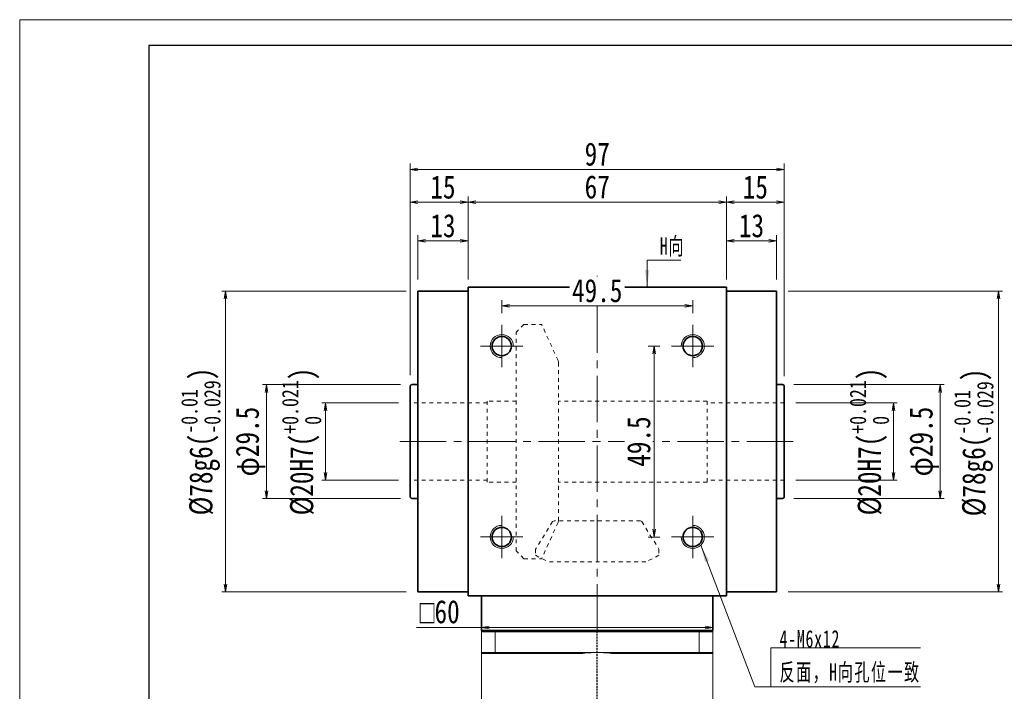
# Model space of a CAD drawing. Header units: millimetres. Extents: x -2 to 575, y 6 to 404.
# Tile 3 of 4: x 0 to 255, y 230 to 404. Entities that reach past the tile are written whole.
import ezdxf

# ---------------------------------------------------------------- set-up
doc = ezdxf.new("R2010")
doc.units = ezdxf.units.MM
for name, pattern in [('DASHED', [0.75, 0.5, -0.25]), ('点画线', [18, 12, -2, 2, -2]), ('虚线', [2, 1, -1])]:
    doc.linetypes.add(name, pattern=pattern)
for name, color, linetype, lineweight in [('EB0_1', 7, 'Continuous', 35), ('中心线层', 1, '点画线', 18), ('图框_外框线', 7, 'Continuous', 18), ('尺寸线层', 3, 'Continuous', 18), ('粗实线层', 7, 'Continuous', 35), ('虚线层_1', 6, '虚线', 18)]:
    doc.layers.add(name, color=color, linetype=linetype, lineweight=lineweight)
doc.styles.add('宋体', font='SimSun.ttf', dxfattribs={"width": 0.8})
doc.styles.add('标准', font='txt', dxfattribs={"width": 0.667})
doc.dimstyles.new('A水平标注$0', dxfattribs={"dimtxt": 3.5, "dimasz": 2, "dimexe": 1.5, "dimexo": 3, "dimgap": 1.1, "dimtad": 1, "dimtoh": 1, "dimdec": 4, "dimdsep": 46, "dimtxsty": '宋体', "dimblk": 'OPEN', "dimcen": 3, "dimclrd": 3, "dimclre": 3, "dimclrt": 6, "dimadec": 0, "dimazin": 0, "dimtm": 1e-09, "dimtfac": 1, "dimtdec": 4, "dimtix": 1, "dimtmove": 0, "dimatfit": 3, "dimldrblk": 'OPEN', "dimfxl": 0, "dimlwd": 13, "dimlwe": 13, "dimarcsym": 0})
doc.dimstyles.new('D直径标注φ25', dxfattribs={"dimtxt": 3.5, "dimasz": 2, "dimexe": 1, "dimexo": 3, "dimtad": 1, "dimtoh": 1, "dimdec": 1, "dimdsep": 46, "dimtxsty": '宋体', "dimblk": 'OPEN', "dimcen": 3, "dimclrd": 3, "dimclre": 3, "dimclrt": 130, "dimadec": 0, "dimazin": 0, "dimtm": 1e-09, "dimtfac": 1, "dimtdec": 1, "dimtmove": 0, "dimatfit": 0, "dimldrblk": 'OPEN', "dimfxl": 0, "dimlwd": 13, "dimlwe": 13, "dimarcsym": 0})

# ---------------------------------------------------------------- blocks, each defined once
blk = doc.blocks.new('_Open')
at = {"color": 0, "linetype": 'ByBlock', "lineweight": -2}
for p, q in [((-1, 0.17), (0, 0)), ((-1, -0.17), (0, 0)), ((0, 0), (-1, 0))]:
    blk.add_line(p, q, dxfattribs=at)
blk = doc.blocks.new('*D10')
at = {"layer": 'Defpoints', "color": 0, "transparency": 16777216}
for p in [(101.24, 304.71), (79.32, 284.71), (101.24, 284.71)]:
    blk.add_point(p, dxfattribs=at)
at = {"layer": '尺寸线层', "color": 3, "lineweight": 13, "transparency": 16777216}
for p, q in [((98.24, 304.71), (78.32, 304.71)), ((79.32, 302.71), (79.32, 286.71)), ((98.24, 284.71), (78.32, 284.71))]:
    blk.add_line(p, q, dxfattribs=at)
at = {"layer": '尺寸线层', "color": 3, "lineweight": 13, "transparency": 16777216, "xscale": 2, "yscale": 2, "zscale": 2}
for p, rotation in [((79.32, 304.71), 90), ((79.32, 284.71), 270)]:
    blk.add_blockref('_Open', p, dxfattribs=dict(at, rotation=rotation))
at = {"layer": '尺寸线层', "color": 130, "transparency": 16777216, "insert": (73.09, 294.71), "char_height": 6, "attachment_point": 5, "rotation": 90, "style": '宋体'}
blk.add_mtext('{\\A1;\\A1;%%C20H7({\\H0.707107x;\\S+0.021^  0;})}', dxfattribs=at)
blk = doc.blocks.new('*D11')
at = {"layer": 'Defpoints', "color": 0, "transparency": 16777216}
for p in [(101.74, 309.46), (63.96, 279.96), (101.74, 279.96)]:
    blk.add_point(p, dxfattribs=at)
at = {"layer": '尺寸线层', "color": 3, "lineweight": 13, "transparency": 16777216}
for p, q in [((98.74, 309.46), (62.96, 309.46)), ((63.96, 307.46), (63.96, 281.96)), ((98.74, 279.96), (62.96, 279.96))]:
    blk.add_line(p, q, dxfattribs=at)
at = {"layer": '尺寸线层', "color": 3, "lineweight": 13, "transparency": 16777216, "xscale": 2, "yscale": 2, "zscale": 2}
for p, rotation in [((63.96, 309.46), 90), ((63.96, 279.96), 270)]:
    blk.add_blockref('_Open', p, dxfattribs=dict(at, rotation=rotation))
at = {"layer": '尺寸线层', "color": 130, "transparency": 16777216, "insert": (59.83, 294.71), "char_height": 6, "attachment_point": 5, "rotation": 90, "style": '宋体'}
blk.add_mtext('φ29.5', dxfattribs=at)
blk = doc.blocks.new('*D12')
at = {"layer": 'Defpoints', "color": 0, "transparency": 16777216}
for p in [(103.24, 333.71), (53.39, 255.71), (103.24, 255.71)]:
    blk.add_point(p, dxfattribs=at)
at = {"layer": '尺寸线层', "color": 3, "lineweight": 13, "transparency": 16777216}
for p, q in [((100.24, 333.71), (52.39, 333.71)), ((53.39, 331.71), (53.39, 257.71)), ((100.24, 255.71), (52.39, 255.71))]:
    blk.add_line(p, q, dxfattribs=at)
at = {"layer": '尺寸线层', "color": 3, "lineweight": 13, "transparency": 16777216, "xscale": 2, "yscale": 2, "zscale": 2}
for p, rotation in [((53.39, 333.71), 90), ((53.39, 255.71), 270)]:
    blk.add_blockref('_Open', p, dxfattribs=dict(at, rotation=rotation))
at = {"layer": '尺寸线层', "color": 130, "transparency": 16777216, "insert": (46.96, 294.71), "char_height": 6, "attachment_point": 5, "rotation": 90, "style": '宋体'}
blk.add_mtext('{\\A1;\\A1;%%C78g6({\\H0.707107x;\\S-0.01^ -0.029;})}', dxfattribs=at)
blk = doc.blocks.new('*D13')
at = {"layer": 'Defpoints', "color": 0, "transparency": 16777216}
for p in [(183.24, 356.75), (116.24, 334.71), (183.24, 334.71)]:
    blk.add_point(p, dxfattribs=at)
at = {"layer": '尺寸线层', "color": 3, "lineweight": 13, "transparency": 16777216}
for p, q in [((116.24, 337.71), (116.24, 358.25)), ((183.24, 337.71), (183.24, 358.25)), ((118.24, 356.75), (181.24, 356.75))]:
    blk.add_line(p, q, dxfattribs=at)
at = {"layer": '尺寸线层', "color": 3, "lineweight": 13, "transparency": 16777216, "xscale": 2, "yscale": 2, "zscale": 2, "rotation": 180}
blk.add_blockref('_Open', (116.24, 356.75), dxfattribs=at)
at = {"layer": '尺寸线层', "color": 3, "lineweight": 13, "transparency": 16777216, "xscale": 2, "yscale": 2, "zscale": 2}
blk.add_blockref('_Open', (183.24, 356.75), dxfattribs=at)
at = {"layer": '尺寸线层', "color": 6, "transparency": 16777216, "insert": (149.74, 360.68), "char_height": 6, "attachment_point": 5, "style": '宋体', "bg_fill": 3, "box_fill_scale": 1.1, "bg_fill_color": 257, "bg_fill_transparency": 0}
blk.add_mtext('67', dxfattribs=at)
blk = doc.blocks.new('*D14')
at = {"layer": 'Defpoints', "color": 0, "transparency": 16777216}
for p in [(196.24, 346.71), (183.24, 333.71), (196.24, 333.71)]:
    blk.add_point(p, dxfattribs=at)
at = {"layer": '尺寸线层', "color": 3, "lineweight": 13, "transparency": 16777216}
for p, q in [((183.24, 336.71), (183.24, 348.21)), ((196.24, 336.71), (196.24, 348.21)), ((185.24, 346.71), (194.24, 346.71))]:
    blk.add_line(p, q, dxfattribs=at)
at = {"layer": '尺寸线层', "color": 3, "lineweight": 13, "transparency": 16777216, "xscale": 2, "yscale": 2, "zscale": 2, "rotation": 180}
blk.add_blockref('_Open', (183.24, 346.71), dxfattribs=at)
at = {"layer": '尺寸线层', "color": 3, "lineweight": 13, "transparency": 16777216, "xscale": 2, "yscale": 2, "zscale": 2}
blk.add_blockref('_Open', (196.24, 346.71), dxfattribs=at)
at = {"layer": '尺寸线层', "color": 6, "transparency": 16777216, "insert": (189.74, 350.64), "char_height": 6, "attachment_point": 5, "style": '宋体', "bg_fill": 3, "box_fill_scale": 1.1, "bg_fill_color": 257, "bg_fill_transparency": 0}
blk.add_mtext('13', dxfattribs=at)
blk = doc.blocks.new('*D15')
at = {"layer": 'Defpoints', "color": 0, "transparency": 16777216}
for p in [(101.24, 356.75), (116.24, 334.71), (101.24, 308.96)]:
    blk.add_point(p, dxfattribs=at)
at = {"layer": '尺寸线层', "color": 3, "lineweight": 13, "transparency": 16777216}
for p, q in [((101.24, 311.96), (101.24, 358.25)), ((116.24, 337.71), (116.24, 358.25)), ((114.24, 356.75), (103.24, 356.75))]:
    blk.add_line(p, q, dxfattribs=at)
at = {"layer": '尺寸线层', "color": 3, "lineweight": 13, "transparency": 16777216, "xscale": 2, "yscale": 2, "zscale": 2, "rotation": 180}
blk.add_blockref('_Open', (101.24, 356.75), dxfattribs=at)
at = {"layer": '尺寸线层', "color": 3, "lineweight": 13, "transparency": 16777216, "xscale": 2, "yscale": 2, "zscale": 2}
blk.add_blockref('_Open', (116.24, 356.75), dxfattribs=at)
at = {"layer": '尺寸线层', "color": 6, "transparency": 16777216, "insert": (109.74, 360.66), "char_height": 6, "attachment_point": 5, "style": '宋体', "bg_fill": 3, "box_fill_scale": 1.1, "bg_fill_color": 257, "bg_fill_transparency": 0}
blk.add_mtext('15', dxfattribs=at)
blk = doc.blocks.new('*D16')
at = {"layer": 'Defpoints', "color": 0, "transparency": 16777216}
for p in [(103.24, 346.71), (103.24, 333.71), (116.24, 333.71)]:
    blk.add_point(p, dxfattribs=at)
at = {"layer": '尺寸线层', "color": 3, "lineweight": 13, "transparency": 16777216}
for p, q in [((103.24, 336.71), (103.24, 348.21)), ((116.24, 336.71), (116.24, 348.21)), ((114.24, 346.71), (105.24, 346.71))]:
    blk.add_line(p, q, dxfattribs=at)
at = {"layer": '尺寸线层', "color": 3, "lineweight": 13, "transparency": 16777216, "xscale": 2, "yscale": 2, "zscale": 2, "rotation": 180}
blk.add_blockref('_Open', (103.24, 346.71), dxfattribs=at)
at = {"layer": '尺寸线层', "color": 3, "lineweight": 13, "transparency": 16777216, "xscale": 2, "yscale": 2, "zscale": 2}
blk.add_blockref('_Open', (116.24, 346.71), dxfattribs=at)
at = {"layer": '尺寸线层', "color": 6, "transparency": 16777216, "insert": (109.74, 350.64), "char_height": 6, "attachment_point": 5, "style": '宋体', "bg_fill": 3, "box_fill_scale": 1.1, "bg_fill_color": 257, "bg_fill_transparency": 0}
blk.add_mtext('13', dxfattribs=at)
blk = doc.blocks.new('*X5')
at = {"layer": '尺寸线层', "linetype": 'Continuous'}
blk.add_hatch(color=0, dxfattribs=at).paths.add_polyline_path([(-18.15, 36.72), (-16.02, 32.72), (-17.07, 32.32)], flags=0)
at = {"layer": '尺寸线层', "color": 0, "linetype": 'Continuous'}
blk.add_line((-18.15, 36.72), (-4.16, 0), dxfattribs=at)
at = {"layer": '尺寸线层', "color": 0}
for p, q in [((0, 10.07), (38.84, 10.07)), ((0, 0), (0, 10.07)), ((-4.16, 0), (0, 0)), ((0, 0), (38.84, 0))]:
    blk.add_line(p, q, dxfattribs=at)
at = {"layer": '尺寸线层', "color": 0, "insert": (2.25, 0.9), "char_height": 4.5, "width": 73.1847, "attachment_point": 7, "line_spacing_factor": 1.15057, "style": '标准'}
blk.add_mtext('\\T1.1;4-M6x12\\P反面，H向孔位一致', dxfattribs=at)
blk = doc.blocks.new('*X6')
at = {"layer": '尺寸线层', "linetype": 'Continuous'}
blk.add_hatch(color=0, dxfattribs=at).paths.add_polyline_path([(-1.02, -7.05), (-1.58, -2.55), (-0.46, -2.55)], flags=0)
at = {"layer": '尺寸线层', "color": 0, "linetype": 'Continuous'}
blk.add_line((-1.02, -7.05), (-1.02, 0), dxfattribs=at)
at = {"layer": '尺寸线层', "color": 0}
for p, q in [((-1.02, 0), (0, 0)), ((0, 0), (7.75, 0)), ((0, 0), (0, 0))]:
    blk.add_line(p, q, dxfattribs=at)
at = {"layer": '尺寸线层', "color": 0, "insert": (2.25, 0.9), "char_height": 4.5, "width": 10.9936, "attachment_point": 7, "line_spacing_factor": 1.15057, "style": '标准'}
blk.add_mtext('\\T1.1;H向', dxfattribs=at)
blk = doc.blocks.new('*D17')
at = {"layer": 'Defpoints', "color": 0, "transparency": 16777216}
for p in [(174.49, 329.88), (124.99, 324.96), (174.49, 324.96)]:
    blk.add_point(p, dxfattribs=at)
at = {"layer": '尺寸线层', "color": 3, "lineweight": 13, "transparency": 16777216}
for p, q in [((124.99, 327.96), (124.99, 331.38)), ((126.99, 329.88), (172.49, 329.88)), ((174.49, 327.96), (174.49, 331.38))]:
    blk.add_line(p, q, dxfattribs=at)
at = {"layer": '尺寸线层', "color": 3, "lineweight": 13, "transparency": 16777216, "xscale": 2, "yscale": 2, "zscale": 2, "rotation": 180}
blk.add_blockref('_Open', (124.99, 329.88), dxfattribs=at)
at = {"layer": '尺寸线层', "color": 3, "lineweight": 13, "transparency": 16777216, "xscale": 2, "yscale": 2, "zscale": 2}
blk.add_blockref('_Open', (174.49, 329.88), dxfattribs=at)
at = {"layer": '尺寸线层', "color": 6, "transparency": 16777216, "insert": (149.74, 333.81), "char_height": 6, "attachment_point": 5, "style": '宋体', "bg_fill": 3, "box_fill_scale": 1.1, "bg_fill_color": 257, "bg_fill_transparency": 0}
blk.add_mtext('49.5', dxfattribs=at)
blk = doc.blocks.new('*D18')
at = {"layer": 'Defpoints', "color": 0, "transparency": 16777216}
for p in [(168.99, 319.46), (164.47, 269.96), (168.99, 269.96)]:
    blk.add_point(p, dxfattribs=at)
at = {"layer": '尺寸线层', "color": 3, "lineweight": 13, "transparency": 16777216}
for p, q in [((165.99, 319.46), (162.97, 319.46)), ((164.47, 317.46), (164.47, 271.96)), ((165.99, 269.96), (162.97, 269.96))]:
    blk.add_line(p, q, dxfattribs=at)
at = {"layer": '尺寸线层', "color": 3, "lineweight": 13, "transparency": 16777216, "xscale": 2, "yscale": 2, "zscale": 2}
for p, rotation in [((164.47, 319.46), 90), ((164.47, 269.96), 270)]:
    blk.add_blockref('_Open', p, dxfattribs=dict(at, rotation=rotation))
at = {"layer": '尺寸线层', "color": 6, "transparency": 16777216, "insert": (160.54, 294.71), "char_height": 6, "attachment_point": 5, "rotation": 90, "style": '宋体', "bg_fill": 3, "box_fill_scale": 1.1, "bg_fill_color": 257, "bg_fill_transparency": 0}
blk.add_mtext('49.5', dxfattribs=at)
blk = doc.blocks.new('*D33')
at = {"layer": 'Defpoints', "color": 0, "transparency": 16777216}
for p in [(119.74, 250.21), (179.74, 250.21), (179.74, 246.52)]:
    blk.add_point(p, dxfattribs=at)
at = {"layer": '尺寸线层', "color": 3, "lineweight": 13, "transparency": 16777216}
for p, q in [((102.9, 246.52), (115.85, 246.52)), ((115.85, 246.52), (119.74, 246.52)), ((119.74, 247.21), (119.74, 245.02)), ((121.74, 246.52), (177.74, 246.52)), ((179.74, 247.21), (179.74, 245.02))]:
    blk.add_line(p, q, dxfattribs=at)
at = {"layer": '尺寸线层', "color": 3, "lineweight": 13, "transparency": 16777216, "xscale": 2, "yscale": 2, "zscale": 2, "rotation": 180}
blk.add_blockref('_Open', (119.74, 246.52), dxfattribs=at)
at = {"layer": '尺寸线层', "color": 3, "lineweight": 13, "transparency": 16777216, "xscale": 2, "yscale": 2, "zscale": 2}
blk.add_blockref('_Open', (179.74, 246.52), dxfattribs=at)
at = {"layer": '尺寸线层', "color": 6, "transparency": 16777216, "insert": (108.88, 250.55), "char_height": 6, "attachment_point": 5, "style": '宋体', "bg_fill": 3, "box_fill_scale": 1.1, "bg_fill_color": 257, "bg_fill_transparency": 0}
blk.add_mtext('{\\famgdt|b0|i0|c0|p0;o}{60}', dxfattribs=at)
blk = doc.blocks.new('*D22')
at = {"layer": 'Defpoints', "color": 0, "transparency": 16777216}
for p in [(198.24, 304.71), (198.24, 284.71), (226.53, 284.71)]:
    blk.add_point(p, dxfattribs=at)
at = {"layer": '尺寸线层', "color": 3, "lineweight": 13, "transparency": 16777216}
for p, q in [((201.24, 304.71), (227.53, 304.71)), ((226.53, 302.71), (226.53, 286.71)), ((201.24, 284.71), (227.53, 284.71))]:
    blk.add_line(p, q, dxfattribs=at)
at = {"layer": '尺寸线层', "color": 3, "lineweight": 13, "transparency": 16777216, "xscale": 2, "yscale": 2, "zscale": 2}
for p, rotation in [((226.53, 304.71), 90), ((226.53, 284.71), 270)]:
    blk.add_blockref('_Open', p, dxfattribs=dict(at, rotation=rotation))
at = {"layer": '尺寸线层', "color": 130, "transparency": 16777216, "insert": (220.29, 294.71), "char_height": 6, "attachment_point": 5, "rotation": 90, "style": '宋体'}
blk.add_mtext('{\\A1;\\A1;%%C20H7({\\H0.707107x;\\S+0.021^  0;})}', dxfattribs=at)
blk = doc.blocks.new('*D23')
at = {"layer": 'Defpoints', "color": 0, "transparency": 16777216}
for p in [(197.74, 309.46), (197.74, 279.96), (238.65, 279.96)]:
    blk.add_point(p, dxfattribs=at)
at = {"layer": '尺寸线层', "color": 3, "lineweight": 13, "transparency": 16777216}
for p, q in [((200.74, 309.46), (239.65, 309.46)), ((238.65, 307.46), (238.65, 281.96)), ((200.74, 279.96), (239.65, 279.96))]:
    blk.add_line(p, q, dxfattribs=at)
at = {"layer": '尺寸线层', "color": 3, "lineweight": 13, "transparency": 16777216, "xscale": 2, "yscale": 2, "zscale": 2}
for p, rotation in [((238.65, 309.46), 90), ((238.65, 279.96), 270)]:
    blk.add_blockref('_Open', p, dxfattribs=dict(at, rotation=rotation))
at = {"layer": '尺寸线层', "color": 130, "transparency": 16777216, "insert": (234.51, 294.71), "char_height": 6, "attachment_point": 5, "rotation": 90, "style": '宋体'}
blk.add_mtext('φ29.5', dxfattribs=at)
blk = doc.blocks.new('*D24')
at = {"layer": 'Defpoints', "color": 0, "transparency": 16777216}
for p in [(198.24, 356.75), (183.24, 334.71), (198.24, 308.68)]:
    blk.add_point(p, dxfattribs=at)
at = {"layer": '尺寸线层', "color": 3, "lineweight": 13, "transparency": 16777216}
for p, q in [((183.24, 337.71), (183.24, 358.25)), ((198.24, 311.68), (198.24, 358.25)), ((185.24, 356.75), (196.24, 356.75))]:
    blk.add_line(p, q, dxfattribs=at)
at = {"layer": '尺寸线层', "color": 3, "lineweight": 13, "transparency": 16777216, "xscale": 2, "yscale": 2, "zscale": 2, "rotation": 180}
blk.add_blockref('_Open', (183.24, 356.75), dxfattribs=at)
at = {"layer": '尺寸线层', "color": 3, "lineweight": 13, "transparency": 16777216, "xscale": 2, "yscale": 2, "zscale": 2}
blk.add_blockref('_Open', (198.24, 356.75), dxfattribs=at)
at = {"layer": '尺寸线层', "color": 6, "transparency": 16777216, "insert": (190.74, 360.66), "char_height": 6, "attachment_point": 5, "style": '宋体', "bg_fill": 3, "box_fill_scale": 1.1, "bg_fill_color": 257, "bg_fill_transparency": 0}
blk.add_mtext('15', dxfattribs=at)
blk = doc.blocks.new('*D25')
at = {"layer": 'Defpoints', "color": 0, "transparency": 16777216}
for p in [(101.24, 365.27), (101.24, 308.96), (198.24, 308.68)]:
    blk.add_point(p, dxfattribs=at)
at = {"layer": '尺寸线层', "color": 3, "lineweight": 13, "transparency": 16777216}
for p, q in [((101.24, 311.96), (101.24, 366.77)), ((196.24, 365.27), (103.24, 365.27)), ((198.24, 311.68), (198.24, 366.77))]:
    blk.add_line(p, q, dxfattribs=at)
at = {"layer": '尺寸线层', "color": 3, "lineweight": 13, "transparency": 16777216, "xscale": 2, "yscale": 2, "zscale": 2, "rotation": 180}
blk.add_blockref('_Open', (101.24, 365.27), dxfattribs=at)
at = {"layer": '尺寸线层', "color": 3, "lineweight": 13, "transparency": 16777216, "xscale": 2, "yscale": 2, "zscale": 2}
blk.add_blockref('_Open', (198.24, 365.27), dxfattribs=at)
at = {"layer": '尺寸线层', "color": 6, "transparency": 16777216, "insert": (149.74, 369.2), "char_height": 6, "attachment_point": 5, "style": '宋体', "bg_fill": 3, "box_fill_scale": 1.1, "bg_fill_color": 257, "bg_fill_transparency": 0}
blk.add_mtext('97', dxfattribs=at)
blk = doc.blocks.new('*D26')
at = {"layer": 'Defpoints', "color": 0, "transparency": 16777216}
for p in [(196.24, 333.71), (196.24, 255.71), (253.78, 255.71)]:
    blk.add_point(p, dxfattribs=at)
at = {"layer": '尺寸线层', "color": 3, "lineweight": 13, "transparency": 16777216}
for p, q in [((199.24, 333.71), (254.78, 333.71)), ((253.78, 331.71), (253.78, 257.71)), ((199.24, 255.71), (254.78, 255.71))]:
    blk.add_line(p, q, dxfattribs=at)
at = {"layer": '尺寸线层', "color": 3, "lineweight": 13, "transparency": 16777216, "xscale": 2, "yscale": 2, "zscale": 2}
for p, rotation in [((253.78, 333.71), 90), ((253.78, 255.71), 270)]:
    blk.add_blockref('_Open', p, dxfattribs=dict(at, rotation=rotation))
at = {"layer": '尺寸线层', "color": 130, "transparency": 16777216, "insert": (247.36, 294.47), "char_height": 6, "attachment_point": 5, "rotation": 90, "style": '宋体'}
blk.add_mtext('{\\A1;\\A1;%%C78g6({\\H0.707107x;\\S-0.01^ -0.029;})}', dxfattribs=at)

msp = doc.modelspace()

# ---------------------------------------------------------------- linework, layer by layer
at = {"color": 7, "linetype": 'Continuous', "lineweight": 15}
for p, q in [((123.27904, 240.01303), (119.73655, 240.01303)), ((149.73655, 240.01303), (123.27904, 240.01303)), ((176.19406, 240.01303), (149.73655, 240.01303)), ((179.73655, 240.01303), (176.19406, 240.01303)), ((120.03655, 239.71303), (123.39267, 239.71303)), ((123.39267, 239.71303), (145.50453, 239.71303)), ((153.96857, 239.71303), (176.08043, 239.71303)), ((176.08043, 239.71303), (179.43655, 239.71303))]:
    msp.add_line(p, q, dxfattribs=at)
for start, end in [(90, 98.1096145), (81.8903855, 90)]:
    msp.add_arc((149.73655, 210.01303), 30, start, end, dxfattribs=at)
for points in [[(119.73655, 221.16303), (119.73655, 240.01303)], [(119.73655, 240.01303), (120.03655, 239.71303)], [(123.27904, 240.01303), (123.39267, 239.71303)], [(176.08043, 239.71303), (176.19406, 240.01303)], [(179.43655, 239.71303), (179.73655, 240.01303)], [(179.73655, 240.01303), (179.73655, 221.16303)]]:
    msp.add_open_spline(points, degree=1, dxfattribs=at)
at = {"layer": '中心线层'}
for p, q in [((149.73655, 245.71303), (149.73655, 337.71303)), ((124.98655, 313.96303), (124.98655, 324.96303)), ((174.48655, 313.96303), (174.48655, 324.96303)), ((119.48655, 319.46303), (130.48655, 319.46303)), ((179.98655, 319.46303), (168.98655, 319.46303)), ((98.55272, 294.71303), (200.92038, 294.71303)), ((124.98655, 275.46303), (124.98655, 264.46303)), ((174.48655, 275.46303), (174.48655, 264.46303)), ((119.48655, 269.96303), (130.48655, 269.96303)), ((179.98655, 269.96303), (168.98655, 269.96303))]:
    msp.add_line(p, q, dxfattribs=at)
at = {"layer": '粗实线层'}
for p, q in [((116.23655, 334.71303), (116.23655, 254.71303)), ((116.23655, 334.71303), (183.23655, 334.71303)), ((183.23655, 334.71303), (183.23655, 254.71303)), ((116.23655, 333.71303), (103.23655, 333.71303)), ((103.23655, 333.71303), (103.23655, 255.71303)), ((183.23655, 333.71303), (196.23655, 333.71303)), ((196.23655, 333.71303), (196.23655, 255.71303)), ((101.23655, 280.46303), (101.23655, 308.96303)), ((103.23655, 309.46303), (101.73655, 309.46303)), ((196.23655, 309.46303), (197.73655, 309.46303)), ((198.23655, 280.46303), (198.23655, 308.96303)), ((103.23655, 279.96303), (101.73655, 279.96303)), ((196.23655, 279.96303), (197.73655, 279.96303)), ((116.23655, 255.71303), (103.23655, 255.71303)), ((183.23655, 255.71303), (196.23655, 255.71303)), ((116.23655, 254.71303), (183.23655, 254.71303)), ((119.73655, 245.71303), (119.73655, 254.71303)), ((179.73655, 245.71303), (179.73655, 254.71303))]:
    msp.add_line(p, q, dxfattribs=at)
for centre in [(124.98655, 319.46303), (174.48655, 319.46303), (124.98655, 269.96303), (174.48655, 269.96303)]:
    msp.add_circle(centre, 2.5, dxfattribs=at)
at = {"layer": '粗实线层', "lineweight": 18}
for centre, start, end in [((124.98655, 319.46303), 0, 270), ((174.48655, 319.46303), 270, 180), ((124.98655, 269.96303), 90, 360), ((174.48655, 269.96303), 180, 90)]:
    msp.add_arc(centre, 3, start, end, dxfattribs=at)
at = {"layer": '粗实线层'}
for centre, start, end in [((101.73655, 308.96303), 89.9999999, 179.9999999), ((197.73655, 308.96303), 0, 90), ((101.73655, 280.46303), 180, 270), ((197.73655, 280.46303), 269.9999999, 359.9999999)]:
    msp.add_arc(centre, 0.5, start, end, dxfattribs=at)
at = {"layer": '虚线层_1', "linetype": '虚线', "lineweight": 18}
for p, q in [((130.73655, 325.08803), (128.73655, 323.08803)), ((130.73655, 325.08803), (135.31655, 325.08803)), ((139.58314, 315.69676), (135.31655, 325.08803)), ((128.73655, 266.33803), (128.73655, 323.08803)), ((139.68655, 315.21914), (139.58314, 315.69676)), ((139.68655, 274.20691), (139.68655, 315.21914)), ((121.23655, 304.71303), (101.23655, 304.71303)), ((121.23655, 284.21303), (121.23655, 305.21303)), ((128.73655, 305.21303), (121.23655, 305.21303)), ((178.23655, 305.21303), (139.68655, 305.21303)), ((178.23655, 284.21303), (178.23655, 305.21303)), ((198.23655, 304.71303), (178.23655, 304.71303)), ((121.23655, 284.71303), (101.23655, 284.71303)), ((128.73655, 284.21303), (121.23655, 284.21303)), ((178.23655, 284.21303), (139.68655, 284.21303)), ((198.23655, 284.71303), (178.23655, 284.71303)), ((138.16275, 273.95036), (133.72655, 266.7723)), ((139.58314, 273.7293), (135.31655, 264.33803)), ((138.54418, 274.16303), (138.16275, 273.95036)), ((160.92892, 274.16303), (138.54418, 274.16303)), ((139.58314, 273.7293), (139.68655, 274.20691)), ((161.31035, 273.95036), (160.92892, 274.16303)), ((161.31035, 273.95036), (165.74655, 266.7723)), ((130.73655, 264.33803), (128.73655, 266.33803)), ((133.72655, 266.7723), (133.72655, 265.21596)), ((165.74655, 266.7723), (165.74655, 265.21596)), ((130.73655, 264.33803), (135.31655, 264.33803)), ((133.72655, 265.21596), (137.13643, 263.51303)), ((162.33667, 263.51303), (137.13643, 263.51303)), ((165.74655, 265.21596), (162.33667, 263.51303))]:
    msp.add_line(p, q, dxfattribs=at)

# ---------------------------------------------------------------- block references
at = {"layer": '尺寸线层'}
msp.add_blockref('*X5', (194.75687, 231.11718), dxfattribs=at)

# ---------------------------------------------------------------- dimensions: what is measured, and where the dimension line sits
for base, p1, p2, text, override, picture, middle in [((53.38922, 255.71303), (103.23655, 333.71303), (103.23655, 255.71303), '{\\A1;\\A1;%%C78g6({\\H0.707107x;\\S-0.01^ -0.029;})}', {"dimtxt": 6, "dimgap": 1, "dimpost": 'φ<>', "dimtp": -0.01, "dimtm": 0.029, "dimtdec": 3, "dimtfill": 0, "dimtzin": 8}, '*D12', (53.38922, 294.71303)), ((79.32219, 284.71303), (101.23655, 304.71303), (101.23655, 284.71303), '{\\A1;\\A1;%%C20H7({\\H0.707107x;\\S+0.021^  0;})}', {"dimtxt": 6, "dimgap": 1, "dimpost": 'φ<>', "dimtp": 0.021, "dimtm": 0, "dimtdec": 3, "dimtfill": 0}, '*D10', (79.32219, 294.71303)), ((226.53019, 284.71303), (198.23655, 304.71303), (198.23655, 284.71303), '{\\A1;\\A1;%%C20H7({\\H0.707107x;\\S+0.021^  0;})}', {"dimtxt": 6, "dimgap": 1, "dimpost": 'φ<>', "dimtp": 0.021, "dimtm": 0, "dimtdec": 3, "dimtfill": 0}, '*D22', (226.53019, 294.71303))]:
    dim = msp.add_linear_dim(base=base, p1=p1, p2=p2, angle=270, text=text, dimstyle='D直径标注φ25', override=override, dxfattribs=at)
    dim.commit()
    dim.dimension.update_dxf_attribs({"geometry": picture, "text_midpoint": middle, "dimtype": 160})
for base, p1, p2, picture, middle in [((63.96022, 279.96303), (101.73655, 309.46303), (101.73655, 279.96303), '*D11', (63.96022, 294.71303)), ((238.64709, 279.96303), (197.73655, 309.46303), (197.73655, 279.96303), '*D23', (238.64709, 294.71303))]:
    dim = msp.add_linear_dim(base=base, p1=p1, p2=p2, angle=270, dimstyle='D直径标注φ25', override={"dimtxt": 6, "dimgap": 1, "dimpost": 'φ<>', "dimtfill": 0}, dxfattribs=at)
    dim.commit()
    dim.dimension.update_dxf_attribs({"geometry": picture, "text_midpoint": middle, "dimtype": 160})

# ---------------------------------------------------------------- next in the draw order: dimensions: what is measured, and where the dimension line sits
dim = msp.add_linear_dim(base=(183.23655, 356.74783), p1=(116.23655, 334.71303), p2=(183.23655, 334.71303), dimstyle='A水平标注$0', override={"dimtxt": 6, "dimgap": 1, "dimblk": 'Open', "dimtfill": 1, "dimtfillclr": 256}, dxfattribs=at)
dim.commit()
dim.dimension.update_dxf_attribs({"geometry": '*D13', "text_midpoint": (149.73655, 356.74783), "dimtype": 160})
dim = msp.add_linear_dim(base=(164.46895, 269.96303), p1=(168.98655, 319.46303), p2=(168.98655, 269.96303), angle=270, dimstyle='A水平标注$0', override={"dimtxt": 6, "dimgap": 1, "dimblk": 'Open', "dimtfill": 1, "dimtfillclr": 256}, dxfattribs=at)
dim.commit()
dim.dimension.update_dxf_attribs({"geometry": '*D18', "text_midpoint": (164.46895, 294.71303), "dimtype": 160})
dim = msp.add_linear_dim(base=(179.73655, 246.52189), p1=(119.73655, 250.21303), p2=(179.73655, 250.21303), text='{\\famgdt|b0|i0|c0|p0;o}{<>}', dimstyle='A水平标注$0', override={"dimtxt": 6, "dimgap": 1, "dimtad": 1, "dimdec": 4, "dimlfac": 1, "dimpost": '<>', "dimblk": 'Open', "dimse1": 0, "dimse2": 0, "dimsd1": 0, "dimsd2": 0, "dimtofl": 1, "dimtvp": 0.1, "dimtfill": 1, "dimtfillclr": 256}, dxfattribs=at)
dim.commit()
dim.dimension.update_dxf_attribs({"geometry": '*D33', "text_midpoint": (108.87733, 246.52189), "dimtype": 160})

# ---------------------------------------------------------------- next in the draw order: linework, layer by layer
at = {"color": 7, "linetype": 'Continuous', "lineweight": 15}
for p, q in [((119.73655, 245.41303), (123.27904, 245.41303)), ((119.73655, 245.41303), (119.73655, 240.01303)), ((123.39267, 245.71303), (120.03655, 245.71303)), ((123.27904, 240.01303), (123.27904, 245.41303)), ((123.27904, 245.41303), (176.19406, 245.41303)), ((176.08043, 245.71303), (123.39267, 245.71303)), ((179.43655, 245.71303), (176.08043, 245.71303)), ((176.19406, 245.41303), (179.73655, 245.41303)), ((176.19406, 245.41303), (176.19406, 240.01303)), ((179.73655, 240.01303), (179.73655, 245.41303))]:
    msp.add_line(p, q, dxfattribs=at)
at = {"color": 1, "linetype": 'DASHED'}
msp.add_line((149.73655, 157.3881), (149.73655, 245.71303), dxfattribs=at)
at = {"color": 7, "linetype": 'Continuous', "lineweight": 15}
for points in [[(119.73655, 245.41303), (120.03655, 245.71303)], [(123.27904, 245.41303), (123.39267, 245.71303)], [(176.19406, 245.41303), (176.08043, 245.71303)], [(179.43655, 245.71303), (179.73655, 245.41303)]]:
    msp.add_open_spline(points, degree=1, dxfattribs=at)
at = {"layer": 'EB0_1'}
msp.add_line((179.73655, 245.71303), (119.73655, 245.71303), dxfattribs=at)

# ---------------------------------------------------------------- next in the draw order: block references
at = {"layer": '尺寸线层'}
msp.add_blockref('*X6', (163.70694, 341.76447), dxfattribs=at)

# ---------------------------------------------------------------- next in the draw order: dimensions: what is measured, and where the dimension line sits
for base, p1, p2, picture, middle in [((101.23655, 356.74783), (116.23655, 334.71303), (101.23655, 308.96303), '*D15', (109.73655, 356.74783)), ((196.23655, 346.70514), (183.23655, 333.71303), (196.23655, 333.71303), '*D14', (189.73655, 346.70514))]:
    dim = msp.add_linear_dim(base=base, p1=p1, p2=p2, dimstyle='A水平标注$0', override={"dimtxt": 6, "dimgap": 1, "dimblk": 'Open', "dimtfill": 1, "dimtfillclr": 256}, dxfattribs=at)
    dim.commit()
    dim.dimension.update_dxf_attribs({"geometry": picture, "text_midpoint": middle, "dimtype": 160})

# ---------------------------------------------------------------- next in the draw order: dimensions: what is measured, and where the dimension line sits
for base, p1, p2, picture, middle in [((198.23655, 356.74783), (183.23655, 334.71303), (198.23655, 308.68318), '*D24', (190.73655, 356.74783)), ((103.23655, 346.70514), (116.23655, 333.71303), (103.23655, 333.71303), '*D16', (109.73655, 346.70514)), ((174.48655, 329.88037), (124.98655, 324.96303), (174.48655, 324.96303), '*D17', (149.73655, 329.88037))]:
    dim = msp.add_linear_dim(base=base, p1=p1, p2=p2, dimstyle='A水平标注$0', override={"dimtxt": 6, "dimgap": 1, "dimblk": 'Open', "dimtfill": 1, "dimtfillclr": 256}, dxfattribs=at)
    dim.commit()
    dim.dimension.update_dxf_attribs({"geometry": picture, "text_midpoint": middle, "dimtype": 160})

# ---------------------------------------------------------------- next in the draw order: dimensions: what is measured, and where the dimension line sits
dim = msp.add_linear_dim(base=(101.23655, 365.26822), p1=(198.23655, 308.68318), p2=(101.23655, 308.96303), dimstyle='A水平标注$0', override={"dimtxt": 6, "dimgap": 1, "dimblk": 'Open', "dimtfill": 1, "dimtfillclr": 256}, dxfattribs=at)
dim.commit()
dim.dimension.update_dxf_attribs({"geometry": '*D25', "text_midpoint": (149.73655, 365.26822), "dimtype": 160})

# ---------------------------------------------------------------- next in the draw order: linework, layer by layer
at = {"layer": '图框_外框线', "color": 3}
msp.add_lwpolyline([(0, 5.92551), (563.04958, 5.92551), (563.04958, 404.082), (0, 404.082)], close=True, dxfattribs=at)
at = {"layer": '图框_外框线', "color": 3, "lineweight": 25}
msp.add_lwpolyline([(33.51486, 12.62848), (556.34661, 12.62848), (556.34661, 397.37903), (33.51486, 397.37903)], close=True, dxfattribs=at)

# ---------------------------------------------------------------- next in the draw order: dimensions: what is measured, and where the dimension line sits
at = {"layer": '尺寸线层'}
dim = msp.add_linear_dim(base=(253.78085, 255.71303), p1=(196.23655, 333.71303), p2=(196.23655, 255.71303), angle=270, text='{\\A1;\\A1;%%C78g6({\\H0.707107x;\\S-0.01^ -0.029;})}', dimstyle='D直径标注φ25', override={"dimtxt": 6, "dimgap": 1, "dimpost": 'φ<>', "dimtp": -0.01, "dimtm": 0.029, "dimtdec": 3, "dimtfill": 0, "dimtzin": 8}, dxfattribs=at)
dim.commit()
dim.dimension.update_dxf_attribs({"geometry": '*D26', "text_midpoint": (253.78085, 294.46897), "dimtype": 160})

doc.saveas('drawing.dxf')
